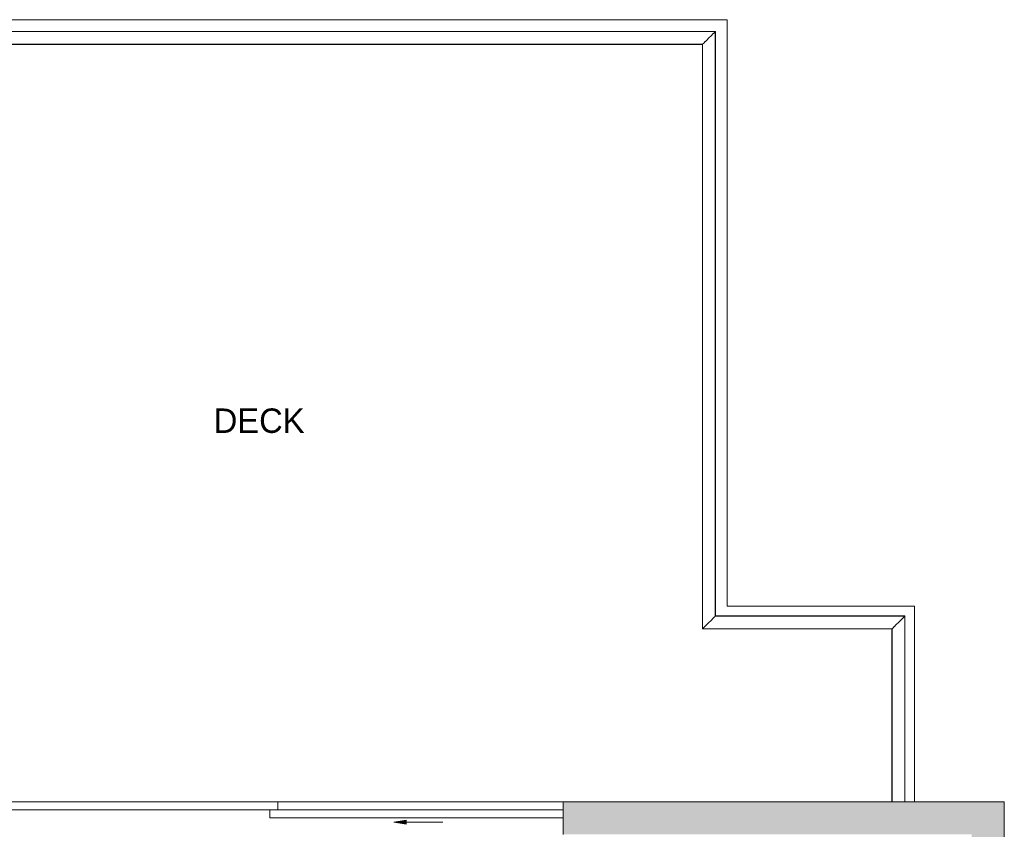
# Model space of a CAD drawing. Header units: inches. Extents: x 282 to 878, y -149 to 1260.
# Tile 20 of 20: x 585 to 826, y 524 to 723. Entities that reach past the tile are written whole.
import ezdxf

# ---------------------------------------------------------------- set-up
doc = ezdxf.new("R2010")
doc.units = ezdxf.units.IN
doc.header["$MEASUREMENT"] = 0
doc.linetypes.add('Dash', pattern=[0.23622, 0.11811, -0.11811])
for name, color, linetype, lineweight in [('A-AREA', 32, 'Dash', 9), ('A-AREA-IDEN', 2, 'Continuous', 9), ('A-DETL-GENF', 92, 'Continuous', 9), ('A-DOOR', 31, 'Continuous', 9), ('A-EXTEERIOR SPACES', 90, 'Continuous', 9), ('A-FLOR', 192, 'Continuous', 9), ('A-FLOR-HRAL', 11, 'Continuous', 9), ('A-WALL', 90, 'Continuous', 9), ('A-WALL-PATT', 111, 'Continuous', 9)]:
    doc.layers.add(name, color=color, linetype=linetype, lineweight=lineweight)
doc.styles.add('Inter_B', font='txt', dxfattribs={"height": 6})

# ---------------------------------------------------------------- blocks, each defined once
blk = doc.blocks.new('Planitar - Double Sliding Door_Glass - 11_-10_ x 6_-8_-4242081-Main Floor')
at = {"layer": 'A-DETL-GENF'}
blk.add_hatch(color=256, dxfattribs=at).paths.add_polyline_path([(32.51, 3.47), (32.51, 4.53), (29.5, 4)], flags=0)
for p, q in [((32.51, 4.53), (29.5, 4)), ((41.5, 4), (29.5, 4)), ((29.5, 4), (32.51, 3.47)), ((32.51, 3.47), (32.51, 4.53))]:
    blk.add_line(p, q, dxfattribs=at)
at = {"layer": 'A-DOOR', "lineweight": 18}
for p, q in [((0.98, 9), (-71, 9)), ((-71, 9), (-71, 7.03)), ((0.98, 7.03), (0.98, 9)), ((-71, 7.03), (0.98, 7.03)), ((71, 7.03), (-0.98, 7.03)), ((-0.98, 7.03), (-0.98, 5.06)), ((-0.98, 5.06), (71, 5.06)), ((71, 5.06), (71, 7.03))]:
    blk.add_line(p, q, dxfattribs=at)
blk = doc.blocks.new('Top Rail Type - Top Rail_Internal_-4267064-Main Floor')
at = {"layer": 'A-FLOR-HRAL'}
for p, q in [((755.26, 719.8), (556.63, 719.8)), ((755.26, 576.3), (755.26, 719.8)), ((559.78, 716.65), (752.11, 716.65)), ((752.11, 716.65), (752.11, 573.15)), ((801.76, 576.3), (755.26, 576.3)), ((801.76, 530.7), (801.76, 576.3)), ((752.11, 573.15), (798.61, 573.15)), ((798.61, 573.15), (798.61, 530.7))]:
    blk.add_line(p, q, dxfattribs=at)
for points in [[(752.11, 716.65), (752.11, 716.65), (752.14, 716.68), (752.23, 716.77), (752.35, 716.89), (752.45, 716.99), (752.57, 717.11), (752.7, 717.24), (752.84, 717.38), (753.05, 717.59), (753.33, 717.87), (753.56, 718.11), (753.68, 718.22)], [(753.68, 718.22), (753.8, 718.34), (754.04, 718.58), (754.32, 718.86), (754.52, 719.06), (754.67, 719.21), (754.8, 719.34), (754.92, 719.46), (755.02, 719.56), (755.13, 719.67), (755.23, 719.77), (755.26, 719.8), (755.26, 719.8)], [(753.68, 574.72), (753.8, 574.84), (754.04, 575.08), (754.32, 575.36), (754.52, 575.56), (754.67, 575.71), (754.8, 575.84), (754.92, 575.96), (755.02, 576.06), (755.13, 576.17), (755.23, 576.27), (755.26, 576.3), (755.26, 576.3)], [(800.18, 574.72), (800.3, 574.84), (800.54, 575.08), (800.82, 575.36), (801.02, 575.56), (801.17, 575.71), (801.3, 575.84), (801.42, 575.96), (801.52, 576.06), (801.63, 576.17), (801.73, 576.27), (801.76, 576.3), (801.76, 576.3)], [(752.11, 573.15), (752.11, 573.15), (752.14, 573.18), (752.23, 573.27), (752.35, 573.39), (752.45, 573.49), (752.57, 573.61), (752.7, 573.74), (752.84, 573.88), (753.05, 574.09), (753.33, 574.37), (753.57, 574.6), (753.68, 574.72)], [(798.61, 573.15), (798.61, 573.15), (798.64, 573.18), (798.73, 573.27), (798.85, 573.39), (798.95, 573.49), (799.07, 573.61), (799.2, 573.74), (799.34, 573.88), (799.55, 574.09), (799.83, 574.37), (800.06, 574.61), (800.18, 574.72)]]:
    blk.add_open_spline(points, degree=3, knots=[0, 0, 0, 0, 0.142857, 0.285714, 0.357143, 0.428571, 0.5, 0.571429, 0.642857, 0.714286, 0.857143, 1, 1, 1, 1], dxfattribs=at)
blk = doc.blocks.new('Top Rail Type - Top Rail_Internal_-V5-Main Floor')
at = {"layer": 'A-FLOR-HRAL'}
for p, q in [((556.6, 719.82), (755.28, 719.82)), ((755.28, 719.82), (755.28, 576.32)), ((559.8, 716.63), (752.08, 716.63)), ((752.08, 716.63), (752.08, 573.13)), ((755.28, 576.32), (801.78, 576.32)), ((801.78, 576.32), (801.78, 530.7)), ((752.08, 573.13), (798.58, 573.13)), ((798.58, 573.13), (798.58, 530.7))]:
    blk.add_line(p, q, dxfattribs=at)

msp = doc.modelspace()

# ---------------------------------------------------------------- hatches: boundary and pattern name
at = {"layer": 'A-WALL-PATT'}
h = msp.add_hatch(color=9, dxfattribs=at)
h.paths.add_polyline_path([(575.91, 522.7), (575.91, 530.7), (553.16, 530.7), (553.16, 522.7), (559.16, 522.7)], flags=0)
h.paths.add_polyline_path([(754.16, 522.7), (818.16, 522.7), (818.16, 530.7), (717.91, 530.7), (717.91, 522.7), (744.41, 522.7)], flags=0)
h = msp.add_hatch(color=9, dxfattribs=at)
h.paths.add_polyline_path([(826.16, 340.95), (826.16, 357.2), (818.16, 357.2), (818.16, 340.95), (823.93, 340.95)], flags=0)
h.paths.add_polyline_path([(826.16, 503.2), (826.16, 530.7), (818.16, 530.7), (818.16, 503.2), (823.93, 503.2)], flags=0)

# ---------------------------------------------------------------- linework, layer by layer
at = {"layer": 'A-AREA'}
for p, q in [((758.16, 722.7), (553.16, 722.7)), ((758.16, 722.7), (553.16, 722.7)), ((758.16, 578.7), (758.16, 722.7)), ((758.16, 578.7), (758.16, 722.7)), ((804.16, 578.7), (758.16, 578.7)), ((804.16, 578.7), (758.16, 578.7)), ((804.16, 530.7), (804.16, 578.7)), ((804.16, 530.7), (804.16, 578.7))]:
    msp.add_line(p, q, dxfattribs=at)
at = {"layer": 'A-EXTEERIOR SPACES'}
for p, q in [((553.16, 722.7), (758.16, 722.7)), ((758.16, 722.7), (758.16, 578.7)), ((758.16, 578.7), (804.16, 578.7)), ((804.16, 578.7), (804.16, 530.7)), ((804.16, 530.7), (561.16, 530.7))]:
    msp.add_line(p, q, dxfattribs=at)
at = {"layer": 'A-FLOR'}
for p, q in [((758.16, 722.7), (553.16, 722.7)), ((758.16, 578.7), (758.16, 722.7)), ((804.16, 578.7), (758.16, 578.7)), ((804.16, 530.7), (804.16, 578.7)), ((647.89, 530.7), (717.91, 530.7))]:
    msp.add_line(p, q, dxfattribs=at)
at = {"layer": 'A-WALL'}
for p, q in [((826.16, 530.7), (717.91, 530.7)), ((717.91, 530.7), (717.91, 528.73)), ((826.16, 503.2), (826.16, 530.7)), ((717.91, 526.76), (717.91, 522.7))]:
    msp.add_line(p, q, dxfattribs=at)

# ---------------------------------------------------------------- block references
at = {"layer": 'A-DOOR'}
msp.add_blockref('Planitar - Double Sliding Door_Glass - 11_-10_ x 6_-8_-4242081-Main Floor', (646.91, 521.7), dxfattribs=at)
at = {"layer": 'A-FLOR-HRAL'}
for name in ['Top Rail Type - Top Rail_Internal_-V5-Main Floor', 'Top Rail Type - Top Rail_Internal_-4267064-Main Floor']:
    msp.add_blockref(name, (0, 0), dxfattribs=at)

# ---------------------------------------------------------------- texts
at = {"layer": 'A-AREA-IDEN', "insert": (632.19, 627.26), "char_height": 6, "width": 26.967, "attachment_point": 1, "style": 'Inter_B'}
msp.add_mtext('DECK', dxfattribs=at)

doc.saveas('drawing.dxf')
